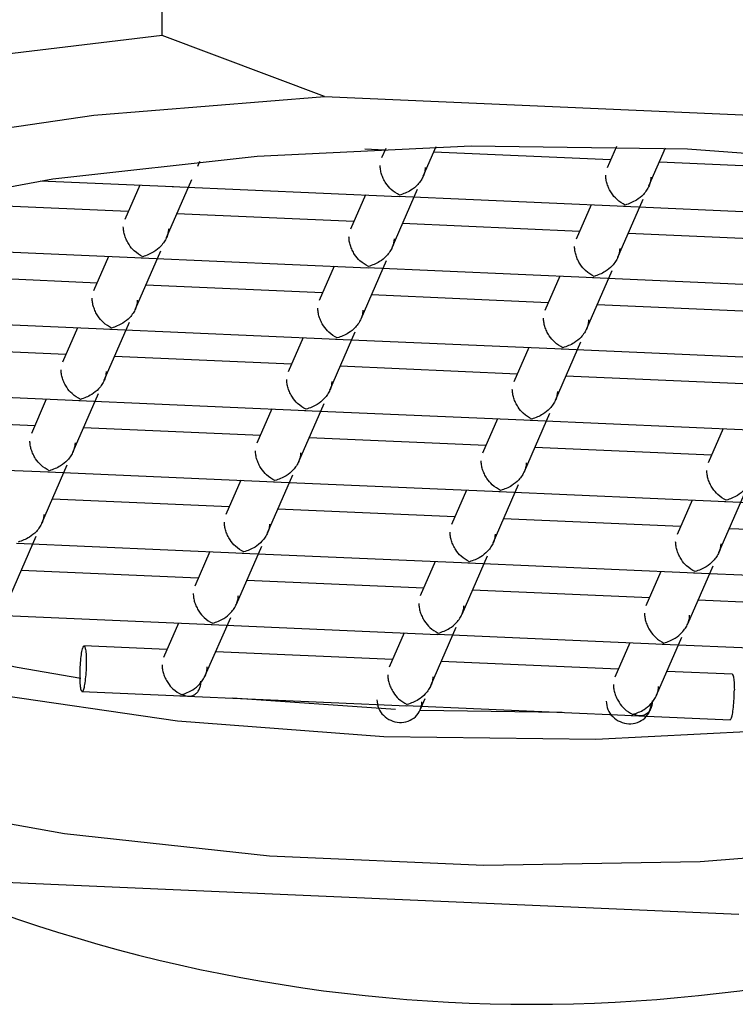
# Model space of a CAD drawing. Header units: millimetres. Extents: x 4120.585 to 4120.795, y 2000.74 to 2000.845.
# Tile 3 of 4: x 4120.7355 to 4120.74179, y 2000.77826 to 2000.78691. Entities that reach past the tile are written whole.
import ezdxf

# ---------------------------------------------------------------- set-up
doc = ezdxf.new("R2010")
doc.units = ezdxf.units.MM
doc.layers.add('SANINDUSA', color=3, linetype='Continuous')

msp = doc.modelspace()

# ---------------------------------------------------------------- linework, layer by layer
at = {"layer": 'SANINDUSA'}
for p, q in [((4120.736752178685, 2000.786767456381), (4120.736752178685, 2000.789139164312)), ((4120.738180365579, 2000.786230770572), (4120.736752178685, 2000.786767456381)), ((4120.738180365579, 2000.786230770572), (4120.744825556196, 2000.785940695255)), ((4120.73870964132, 2000.785760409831), (4120.738534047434, 2000.785768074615)), ((4120.738716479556, 2000.785776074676), (4120.738679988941, 2000.785692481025)), ((4120.739046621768, 2000.785532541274), (4120.739159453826, 2000.785791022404)), ((4120.740690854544, 2000.785673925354), (4120.739137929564, 2000.785741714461)), ((4120.740743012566, 2000.785793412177), (4120.740661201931, 2000.785605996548)), ((4120.741027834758, 2000.785446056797), (4120.741173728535, 2000.785780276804)), ((4120.737065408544, 2000.785619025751), (4120.73708548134, 2000.785665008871)), ((4120.742672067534, 2000.785587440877), (4120.741119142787, 2000.785655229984)), ((4120.735681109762, 2000.785492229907), (4120.736853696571, 2000.785441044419)), ((4120.736791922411, 2000.784992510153), (4120.73701482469, 2000.785503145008)), ((4120.736556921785, 2000.785453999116), (4120.736425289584, 2000.785152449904)), ((4120.736842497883, 2000.785441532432), (4120.738834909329, 2000.785354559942)), ((4120.738773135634, 2000.784906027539), (4120.738996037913, 2000.785416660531)), ((4120.738538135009, 2000.785367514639), (4120.738406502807, 2000.785065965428)), ((4120.738823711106, 2000.785355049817), (4120.740816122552, 2000.785268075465)), ((4120.740754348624, 2000.784819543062), (4120.740977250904, 2000.785330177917)), ((4120.736454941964, 2000.78522037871), (4120.73490201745, 2000.785288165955)), ((4120.740519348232, 2000.785281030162), (4120.74038771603, 2000.784979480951)), ((4120.740804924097, 2000.78526856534), (4120.742797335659, 2000.78518159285)), ((4120.738436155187, 2000.785133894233), (4120.736883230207, 2000.785201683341)), ((4120.74041736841, 2000.785047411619), (4120.73886444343, 2000.785115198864)), ((4120.7423985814, 2000.784960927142), (4120.740845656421, 2000.785028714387)), ((4120.734587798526, 2000.784901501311), (4120.736580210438, 2000.784814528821)), ((4120.736518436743, 2000.784365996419), (4120.736741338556, 2000.784876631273)), ((4120.736283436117, 2000.784827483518), (4120.736151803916, 2000.784525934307)), ((4120.736569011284, 2000.784815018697), (4120.738561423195, 2000.784728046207)), ((4120.7384996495, 2000.784279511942), (4120.738722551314, 2000.784790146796)), ((4120.738264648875, 2000.784741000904), (4120.738133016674, 2000.784439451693)), ((4120.738550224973, 2000.78472853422), (4120.740542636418, 2000.78464156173)), ((4120.740480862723, 2000.784193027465), (4120.740703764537, 2000.78470366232)), ((4120.736181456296, 2000.784593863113), (4120.73462853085, 2000.784661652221)), ((4120.740245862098, 2000.784654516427), (4120.740114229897, 2000.784352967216)), ((4120.74053143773, 2000.784642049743), (4120.742523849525, 2000.784555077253)), ((4120.738162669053, 2000.784507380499), (4120.736609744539, 2000.784575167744)), ((4120.740143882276, 2000.784420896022), (4120.738590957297, 2000.78448868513)), ((4120.742125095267, 2000.784334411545), (4120.740572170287, 2000.784402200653)), ((4120.734314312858, 2000.784274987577), (4120.736306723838, 2000.784188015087)), ((4120.736009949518, 2000.784200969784), (4120.735878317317, 2000.783899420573)), ((4120.736244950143, 2000.783739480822), (4120.736467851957, 2000.784250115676)), ((4120.736295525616, 2000.7841885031), (4120.738287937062, 2000.78410153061)), ((4120.737991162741, 2000.784114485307), (4120.73785953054, 2000.783812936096)), ((4120.738226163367, 2000.783652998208), (4120.73844906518, 2000.784163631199)), ((4120.738276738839, 2000.784102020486), (4120.740269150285, 2000.784015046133)), ((4120.735907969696, 2000.783967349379), (4120.734355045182, 2000.784035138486)), ((4120.739972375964, 2000.784028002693), (4120.739840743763, 2000.783726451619)), ((4120.74020737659, 2000.783566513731), (4120.740430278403, 2000.784077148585)), ((4120.740257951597, 2000.784015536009), (4120.742250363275, 2000.783928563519)), ((4120.737889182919, 2000.783880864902), (4120.73633625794, 2000.783948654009)), ((4120.739870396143, 2000.783794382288), (4120.738317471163, 2000.783862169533)), ((4120.741851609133, 2000.783707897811), (4120.740298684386, 2000.783775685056)), ((4120.734040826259, 2000.783648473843), (4120.73603323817, 2000.78356149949)), ((4120.73573646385, 2000.783574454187), (4120.735604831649, 2000.783272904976)), ((4120.735971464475, 2000.783112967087), (4120.736194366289, 2000.783623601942)), ((4120.736022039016, 2000.783561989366), (4120.738014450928, 2000.783475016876)), ((4120.737717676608, 2000.783487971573), (4120.737586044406, 2000.783186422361)), ((4120.737952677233, 2000.78302648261), (4120.738175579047, 2000.783537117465)), ((4120.738003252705, 2000.783475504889), (4120.739995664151, 2000.783388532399)), ((4120.735634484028, 2000.783340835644), (4120.734081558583, 2000.783408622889)), ((4120.739698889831, 2000.783401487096), (4120.739567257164, 2000.783099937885)), ((4120.73993388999, 2000.782939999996), (4120.74015679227, 2000.783450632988)), ((4120.739984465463, 2000.783389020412), (4120.741976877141, 2000.783302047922)), ((4120.737615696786, 2000.783254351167), (4120.736062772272, 2000.783322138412)), ((4120.741680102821, 2000.783315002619), (4120.741548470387, 2000.783013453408)), ((4120.739596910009, 2000.783167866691), (4120.738043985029, 2000.783235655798)), ((4120.741578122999, 2000.783081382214), (4120.740025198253, 2000.783149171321)), ((4120.733767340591, 2000.783021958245), (4120.735759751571, 2000.782934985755)), ((4120.735697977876, 2000.78248645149), (4120.73592087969, 2000.782997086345)), ((4120.735748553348, 2000.782935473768), (4120.737740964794, 2000.782848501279)), ((4120.737679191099, 2000.782399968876), (4120.737902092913, 2000.782910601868)), ((4120.737444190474, 2000.782861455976), (4120.737312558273, 2000.782559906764)), ((4120.737729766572, 2000.782848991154), (4120.739722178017, 2000.782762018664)), ((4120.739660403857, 2000.782313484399), (4120.739883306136, 2000.782824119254)), ((4120.739425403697, 2000.782774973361), (4120.73929377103, 2000.78247342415)), ((4120.739710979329, 2000.782762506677), (4120.741703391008, 2000.782675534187)), ((4120.74164161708, 2000.782226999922), (4120.741864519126, 2000.782737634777)), ((4120.737342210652, 2000.78262783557), (4120.735789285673, 2000.782695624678)), ((4120.741406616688, 2000.782688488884), (4120.741274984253, 2000.782386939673)), ((4120.741692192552, 2000.7826760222), (4120.743684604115, 2000.78258904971)), ((4120.73932342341, 2000.782541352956), (4120.737770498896, 2000.782609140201)), ((4120.741304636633, 2000.782454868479), (4120.739751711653, 2000.782522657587)), ((4120.735424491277, 2000.781859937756), (4120.735647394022, 2000.78237057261)), ((4120.743285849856, 2000.782368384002), (4120.741732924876, 2000.78243617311)), ((4120.735475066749, 2000.782308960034), (4120.737467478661, 2000.782221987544)), ((4120.737405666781, 2000.781773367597), (4120.737628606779, 2000.782284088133)), ((4120.73717070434, 2000.782234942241), (4120.737039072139, 2000.78193339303)), ((4120.737456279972, 2000.782222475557), (4120.739448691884, 2000.782135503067)), ((4120.739386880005, 2000.78168688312), (4120.739609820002, 2000.782197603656)), ((4120.739151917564, 2000.782148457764), (4120.739020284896, 2000.781846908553)), ((4120.739437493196, 2000.782135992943), (4120.741429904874, 2000.78204901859)), ((4120.741368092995, 2000.781600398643), (4120.74159107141, 2000.782111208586)), ((4120.737068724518, 2000.782001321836), (4120.735515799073, 2000.782069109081)), ((4120.741133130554, 2000.782061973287), (4120.741001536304, 2000.78176051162)), ((4120.741418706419, 2000.782049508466), (4120.743411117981, 2000.781962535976)), ((4120.739049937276, 2000.781914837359), (4120.737497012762, 2000.781982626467)), ((4120.741031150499, 2000.781828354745), (4120.73947822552, 2000.78189614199)), ((4120.743012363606, 2000.781741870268), (4120.741459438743, 2000.781809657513)), ((4120.735201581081, 2000.781682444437), (4120.737193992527, 2000.781595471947)), ((4120.736897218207, 2000.781608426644), (4120.736765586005, 2000.781306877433)), ((4120.737132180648, 2000.781146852), (4120.737355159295, 2000.781657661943)), ((4120.737182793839, 2000.781595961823), (4120.73917520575, 2000.781508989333)), ((4120.73887843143, 2000.78152194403), (4120.738746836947, 2000.7812204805)), ((4120.739113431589, 2000.781060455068), (4120.739336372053, 2000.781571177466)), ((4120.739164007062, 2000.781509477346), (4120.741156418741, 2000.781422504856)), ((4120.736795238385, 2000.781374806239), (4120.736064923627, 2000.781406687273)), ((4120.74085964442, 2000.781435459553), (4120.74072805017, 2000.781133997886)), ((4120.741094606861, 2000.780973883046), (4120.741317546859, 2000.781484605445)), ((4120.741145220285, 2000.781422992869), (4120.743137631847, 2000.781336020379)), ((4120.738776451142, 2000.781288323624), (4120.737223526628, 2000.781356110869)), ((4120.740757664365, 2000.781201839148), (4120.739204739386, 2000.781269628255)), ((4120.741761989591, 2000.781157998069), (4120.741185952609, 2000.781183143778)), ((4120.736047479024, 2000.781007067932), (4120.736920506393, 2000.780968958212)), ((4120.736909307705, 2000.780969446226), (4120.738901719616, 2000.780882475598)), ((4120.738802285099, 2000.780847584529), (4120.737371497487, 2000.780949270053)), ((4120.738890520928, 2000.780882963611), (4120.740882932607, 2000.780795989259)), ((4120.739019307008, 2000.78084483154), (4120.739062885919, 2000.780944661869)), ((4120.740266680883, 2000.78082288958), (4120.739018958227, 2000.780838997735)), ((4120.740871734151, 2000.780796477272), (4120.741744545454, 2000.780758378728)), ((4120.741817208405, 2000.779049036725), (4120.735172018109, 2000.779339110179))]:
    msp.add_line(p, q, dxfattribs=at)
at = {"layer": 'SANINDUSA', "flags": 128}
for points in [[(4120.736752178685, 2000.786767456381), (4120.7347535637, 2000.786527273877), (4120.732921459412, 2000.786178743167), (4120.731314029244, 2000.785732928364), (4120.72998229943, 2000.785203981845), (4120.728968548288, 2000.784608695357), (4120.72830495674, 2000.783965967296), (4120.728012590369, 2000.783296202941), (4120.728100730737, 2000.782620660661), (4120.728566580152, 2000.781960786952), (4120.728685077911, 2000.781849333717)], [(4120.735172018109, 2000.779339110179), (4120.733361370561, 2000.779670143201), (4120.731770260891, 2000.780099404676), (4120.730451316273, 2000.7806126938), (4120.729448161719, 2000.781193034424), (4120.72879397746, 2000.781821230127), (4120.728510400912, 2000.782476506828), (4120.728606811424, 2000.7831371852), (4120.729080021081, 2000.783781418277), (4120.729914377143, 2000.784387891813), (4120.73108228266, 2000.784936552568), (4120.732545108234, 2000.785409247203), (4120.734254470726, 2000.785790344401), (4120.736153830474, 2000.786067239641), (4120.738180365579, 2000.786230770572)], [(4120.734152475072, 2000.78520545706), (4120.735793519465, 2000.785508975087), (4120.737586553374, 2000.785708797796), (4120.739466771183, 2000.785797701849), (4120.741366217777, 2000.785772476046)], [(4120.741366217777, 2000.785772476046), (4120.743216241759, 2000.78563403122), (4120.744949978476, 2000.785387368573), (4120.746504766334, 2000.785041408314), (4120.747824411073, 2000.78460864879), (4120.748861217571, 2000.78410473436), (4120.749577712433, 2000.783547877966), (4120.74994799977, 2000.78295820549), (4120.749958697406, 2000.782357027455), (4120.749609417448, 2000.781766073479), (4120.748912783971, 2000.781206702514), (4120.74789397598, 2000.780699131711), (4120.746589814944, 2000.780261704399), (4120.745047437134, 2000.77991023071), (4120.743322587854, 2000.779657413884), (4120.741477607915, 2000.779512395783), (4120.73957917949, 2000.77948041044), (4120.737695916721, 2000.779562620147), (4120.735895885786, 2000.779756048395), (4120.734244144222, 2000.78005370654)], [(4120.730498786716, 2000.783588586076), (4120.730515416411, 2000.783410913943), (4120.730807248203, 2000.78282927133), (4120.731452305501, 2000.782276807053), (4120.732425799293, 2000.781774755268), (4120.733690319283, 2000.781342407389), (4120.735197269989, 2000.780996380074), (4120.736888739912, 2000.780749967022), (4120.738699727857, 2000.780612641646)], [(4120.738699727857, 2000.780612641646), (4120.740560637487, 2000.780589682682), (4120.742399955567, 2000.780681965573), (4120.744146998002, 2000.780885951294), (4120.745734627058, 2000.781193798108), (4120.747101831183, 2000.781593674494), (4120.748196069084, 2000.782070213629), (4120.748975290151, 2000.782605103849), (4120.749409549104, 2000.783177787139), (4120.749498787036, 2000.783588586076)], [(4120.736039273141, 2000.781121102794), (4120.735481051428, 2000.781218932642), (4120.73512729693, 2000.781290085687)]]:
    msp.add_lwpolyline(points, dxfattribs=at)
at = {"layer": 'SANINDUSA'}
msp.add_arc((4120.739998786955, 2000.792260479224), 0.01399999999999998, 245.838950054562, 294.161049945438, dxfattribs=at)
for points, knots in [([(4120.738838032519, 2000.785364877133), (4120.738812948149, 2000.785379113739), (4120.738770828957, 2000.785403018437), (4120.738722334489, 2000.785459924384), (4120.73869526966, 2000.785507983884), (4120.738679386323, 2000.785548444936), (4120.738669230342, 2000.785588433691), (4120.7386679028, 2000.785613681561), (4120.738667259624, 2000.785625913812)], [0, 0, 0, 0, 0.3296844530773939, 0.5535734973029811, 0.6801652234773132, 0.7951081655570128, 0.9007326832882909, 1, 1, 1, 1]), ([(4120.739063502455, 2000.785608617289), (4120.739062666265, 2000.78559645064), (4120.739060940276, 2000.785571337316), (4120.739047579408, 2000.785532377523), (4120.739026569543, 2000.785493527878), (4120.738990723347, 2000.785448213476), (4120.738927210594, 2000.785396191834), (4120.738871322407, 2000.78537656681), (4120.738838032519, 2000.785364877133)], [0, 0, 0, 0, 0.09925238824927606, 0.2048680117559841, 0.3198210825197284, 0.4464313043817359, 0.6702659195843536, 1, 1, 1, 1]), ([(4120.74081924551, 2000.785278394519), (4120.740794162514, 2000.78529262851), (4120.740752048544, 2000.785316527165), (4120.740703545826, 2000.785373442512), (4120.740676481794, 2000.785421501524), (4120.740660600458, 2000.785461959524), (4120.740650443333, 2000.785501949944), (4120.740649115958, 2000.785527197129), (4120.740648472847, 2000.785539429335)], [0, 0, 0, 0, 0.3297059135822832, 0.5535712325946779, 0.6801614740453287, 0.7951153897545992, 0.9007338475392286, 1, 1, 1, 1]), ([(4120.741044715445, 2000.785522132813), (4120.741043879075, 2000.785509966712), (4120.741042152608, 2000.785484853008), (4120.741028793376, 2000.785445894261), (4120.741007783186, 2000.785407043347), (4120.740971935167, 2000.785361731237), (4120.740908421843, 2000.785309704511), (4120.740852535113, 2000.785290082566), (4120.74081924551, 2000.785278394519)], [0, 0, 0, 0, 0.09924561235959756, 0.2048663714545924, 0.319817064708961, 0.4464212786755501, 0.6702541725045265, 0.9999999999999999, 0.9999999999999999, 0.9999999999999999, 0.9999999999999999]), ([(4120.736583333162, 2000.784824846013), (4120.736558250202, 2000.78483908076), (4120.736516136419, 2000.784862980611), (4120.736467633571, 2000.784919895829), (4120.736440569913, 2000.784967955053), (4120.736424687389, 2000.785008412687), (4120.736414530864, 2000.785048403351), (4120.736413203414, 2000.785073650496), (4120.736412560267, 2000.785085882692)], [0, 0, 0, 0, 0.3297071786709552, 0.5535716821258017, 0.6801616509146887, 0.795115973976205, 0.9007340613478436, 1, 1, 1, 1]), ([(4120.736808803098, 2000.785068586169), (4120.736807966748, 2000.785056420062), (4120.736806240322, 2000.785031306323), (4120.736792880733, 2000.784992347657), (4120.736771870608, 2000.784953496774), (4120.736736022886, 2000.784908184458), (4120.736672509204, 2000.78485615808), (4120.7366166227, 2000.78483653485), (4120.736583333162, 2000.784824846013)], [0, 0, 0, 0, 0.09924546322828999, 0.2048662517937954, 0.3198167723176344, 0.4464204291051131, 0.6702529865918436, 1, 1, 1, 1]), ([(4120.738564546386, 2000.784738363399), (4120.738539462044, 2000.784752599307), (4120.7384973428, 2000.784776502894), (4120.738448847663, 2000.784833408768), (4120.738421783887, 2000.784881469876), (4120.738405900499, 2000.784921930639), (4120.738395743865, 2000.784961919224), (4120.738394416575, 2000.784987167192), (4120.73839377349, 2000.784999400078)], [0, 0, 0, 0, 0.3296818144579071, 0.5535704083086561, 0.6801658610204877, 0.7951085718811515, 0.9007281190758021, 1, 1, 1, 1]), ([(4120.738790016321, 2000.784982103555), (4120.738789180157, 2000.784969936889), (4120.73878745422, 2000.784944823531), (4120.738774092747, 2000.784905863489), (4120.738753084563, 2000.784867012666), (4120.738717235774, 2000.784821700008), (4120.73865372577, 2000.784769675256), (4120.73859783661, 2000.784750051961), (4120.738564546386, 2000.784738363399)], [0, 0, 0, 0, 0.09925221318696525, 0.2048676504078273, 0.3198248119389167, 0.4464310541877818, 0.6702681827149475, 1, 1, 1, 1]), ([(4120.740545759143, 2000.784651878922), (4120.740520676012, 2000.784666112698), (4120.740478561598, 2000.784690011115), (4120.740430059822, 2000.784746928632), (4120.740402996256, 2000.784794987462), (4120.740387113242, 2000.784835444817), (4120.740376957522, 2000.784875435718), (4120.74037562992, 2000.784900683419), (4120.740374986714, 2000.784912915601)], [0, 0, 0, 0, 0.329704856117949, 0.5535723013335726, 0.6801621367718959, 0.7951114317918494, 0.9007341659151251, 1, 1, 1, 1]), ([(4120.740771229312, 2000.784895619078), (4120.740770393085, 2000.784883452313), (4120.740768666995, 2000.784858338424), (4120.740755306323, 2000.78481937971), (4120.740734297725, 2000.784780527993), (4120.740698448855, 2000.784735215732), (4120.740634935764, 2000.784683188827), (4120.740579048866, 2000.784663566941), (4120.740545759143, 2000.784651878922)], [0, 0, 0, 0, 0.09924985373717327, 0.2048654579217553, 0.3198198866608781, 0.4464234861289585, 0.6702552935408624, 1, 1, 1, 1]), ([(4120.736309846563, 2000.784198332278), (4120.736284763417, 2000.784212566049), (4120.736242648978, 2000.784236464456), (4120.736194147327, 2000.784293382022), (4120.736167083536, 2000.78434144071), (4120.736151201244, 2000.784381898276), (4120.736141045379, 2000.784421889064), (4120.736139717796, 2000.784447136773), (4120.736139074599, 2000.784459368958)], [0, 0, 0, 0, 0.329705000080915, 0.5535725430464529, 0.6801624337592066, 0.7951113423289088, 0.9007341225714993, 1, 1, 1, 1]), ([(4120.736535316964, 2000.784442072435), (4120.736534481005, 2000.784429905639), (4120.736532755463, 2000.784404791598), (4120.736519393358, 2000.784365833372), (4120.736498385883, 2000.784326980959), (4120.736462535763, 2000.784281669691), (4120.736399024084, 2000.78422964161), (4120.736343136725, 2000.78421002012), (4120.736309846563, 2000.784198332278)], [0, 0, 0, 0, 0.0992496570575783, 0.204865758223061, 0.3198195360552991, 0.4464241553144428, 0.6702540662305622, 1, 1, 1, 1]), ([(4120.738291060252, 2000.784111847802), (4120.738265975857, 2000.784126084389), (4120.738223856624, 2000.784149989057), (4120.738175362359, 2000.784206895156), (4120.738148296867, 2000.784254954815), (4120.738132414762, 2000.784295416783), (4120.738122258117, 2000.784335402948), (4120.738120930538, 2000.784360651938), (4120.738120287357, 2000.784372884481)], [0, 0, 0, 0, 0.3296872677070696, 0.5535782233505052, 0.6801710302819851, 0.7951194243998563, 0.9007401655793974, 1, 1, 1, 1]), ([(4120.738516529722, 2000.784355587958), (4120.738515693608, 2000.784343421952), (4120.738513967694, 2000.784318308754), (4120.738500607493, 2000.784279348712), (4120.738479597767, 2000.784240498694), (4120.738443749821, 2000.784195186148), (4120.738380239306, 2000.784143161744), (4120.738324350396, 2000.784123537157), (4120.738291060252, 2000.784111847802)], [0, 0, 0, 0, 0.09924763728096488, 0.2048680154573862, 0.3198212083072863, 0.446427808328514, 0.6702655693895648, 1, 1, 1, 1]), ([(4120.740272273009, 2000.784025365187), (4120.740247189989, 2000.784039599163), (4120.740205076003, 2000.784063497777), (4120.740156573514, 2000.78412041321), (4120.740129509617, 2000.784168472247), (4120.740113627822, 2000.784208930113), (4120.740103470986, 2000.784248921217), (4120.740102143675, 2000.78427416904), (4120.74010150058, 2000.784286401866)], [0, 0, 0, 0, 0.3297044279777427, 0.5535684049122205, 0.6801580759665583, 0.7951116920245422, 0.900729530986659, 1, 1, 1, 1]), ([(4120.740497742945, 2000.784269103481), (4120.74049690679, 2000.784256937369), (4120.740495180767, 2000.7842318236), (4120.740481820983, 2000.78419286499), (4120.740460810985, 2000.784154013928), (4120.740424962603, 2000.784108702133), (4120.740361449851, 2000.784056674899), (4120.74030556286, 2000.78403705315), (4120.740272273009, 2000.784025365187)], [0, 0, 0, 0, 0.09924542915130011, 0.204866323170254, 0.3198169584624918, 0.4464214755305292, 0.6702533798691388, 1, 1, 1, 1]), ([(4120.736036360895, 2000.783571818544), (4120.73601127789, 2000.783586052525), (4120.735969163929, 2000.78360995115), (4120.735920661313, 2000.783666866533), (4120.735893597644, 2000.783714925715), (4120.735877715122, 2000.783755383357), (4120.735867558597, 2000.783795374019), (4120.735866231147, 2000.783820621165), (4120.735865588, 2000.783832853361)], [0, 0, 0, 0, 0.3297058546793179, 0.5535708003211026, 0.6801610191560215, 0.7951155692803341, 0.9007338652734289, 1, 1, 1, 1]), ([(4120.736261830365, 2000.783815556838), (4120.736260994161, 2000.783803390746), (4120.736259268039, 2000.783778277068), (4120.736245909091, 2000.783739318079), (4120.736224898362, 2000.783700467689), (4120.736189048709, 2000.783655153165), (4120.736125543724, 2000.783603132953), (4120.736069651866, 2000.783583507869), (4120.736036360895, 2000.783571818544)], [0, 0, 0, 0, 0.09924608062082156, 0.2048672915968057, 0.3198192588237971, 0.4464238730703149, 0.6702724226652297, 1, 1, 1, 1]), ([(4120.738017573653, 2000.783485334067), (4120.73799248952, 2000.783499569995), (4120.737950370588, 2000.783523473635), (4120.737901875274, 2000.783580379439), (4120.737874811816, 2000.783628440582), (4120.737858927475, 2000.783668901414), (4120.737848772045, 2000.783708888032), (4120.737847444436, 2000.783734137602), (4120.737846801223, 2000.783746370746)], [0, 0, 0, 0, 0.3296839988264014, 0.5535745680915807, 0.6801711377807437, 0.7951152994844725, 0.9007355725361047, 0.9999999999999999, 0.9999999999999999, 0.9999999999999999, 0.9999999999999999]), ([(4120.738243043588, 2000.783729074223), (4120.738242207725, 2000.783716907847), (4120.738240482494, 2000.783691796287), (4120.738227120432, 2000.783652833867), (4120.738206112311, 2000.783613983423), (4120.738170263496, 2000.783568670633), (4120.738106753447, 2000.783516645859), (4120.738050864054, 2000.783497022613), (4120.738017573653, 2000.783485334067)], [0, 0, 0, 0, 0.09926039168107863, 0.2048747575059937, 0.3198307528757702, 0.4464357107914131, 0.6702705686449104, 1, 1, 1, 1]), ([(4120.739998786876, 2000.78339884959), (4120.739973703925, 2000.783413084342), (4120.739931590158, 2000.783436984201), (4120.739883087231, 2000.78349389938), (4120.739856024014, 2000.783541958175), (4120.739840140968, 2000.783582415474), (4120.739829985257, 2000.783622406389), (4120.739828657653, 2000.783647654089), (4120.739828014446, 2000.783659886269)], [0, 0, 0, 0, 0.329707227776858, 0.5535717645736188, 0.6801617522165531, 0.7951111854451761, 0.9007340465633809, 1, 1, 1, 1]), ([(4120.740224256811, 2000.783642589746), (4120.740223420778, 2000.783630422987), (4120.740221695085, 2000.783605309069), (4120.740208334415, 2000.783566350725), (4120.740187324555, 2000.783527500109), (4120.740151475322, 2000.783482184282), (4120.740087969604, 2000.783430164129), (4120.74003207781, 2000.783410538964), (4120.739998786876, 2000.78339884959)], [0, 0, 0, 0, 0.09925037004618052, 0.2048668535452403, 0.3198177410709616, 0.4464262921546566, 0.6702738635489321, 1, 1, 1, 1]), ([(4120.735762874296, 2000.782945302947), (4120.735737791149, 2000.782959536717), (4120.735695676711, 2000.782983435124), (4120.73564717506, 2000.78304035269), (4120.735620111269, 2000.783088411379), (4120.735604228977, 2000.783128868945), (4120.735594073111, 2000.783168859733), (4120.735592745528, 2000.783194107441), (4120.735592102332, 2000.783206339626)], [0, 0, 0, 0, 0.329705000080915, 0.5535725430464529, 0.6801624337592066, 0.7951113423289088, 0.9007341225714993, 1, 1, 1, 1]), ([(4120.735988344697, 2000.783189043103), (4120.73598750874, 2000.783176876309), (4120.735985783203, 2000.783151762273), (4120.735972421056, 2000.783112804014), (4120.735951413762, 2000.783073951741), (4120.735915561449, 2000.783028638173), (4120.735852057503, 2000.782976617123), (4120.735796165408, 2000.782956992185), (4120.735762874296, 2000.782945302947)], [0, 0, 0, 0, 0.09925026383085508, 0.2048670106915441, 0.3198214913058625, 0.4464268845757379, 0.6702742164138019, 1, 1, 1, 1]), ([(4120.737744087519, 2000.78285881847), (4120.737719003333, 2000.782873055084), (4120.737676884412, 2000.782896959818), (4120.737628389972, 2000.782953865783), (4120.737601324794, 2000.783001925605), (4120.737585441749, 2000.783042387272), (4120.737575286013, 2000.783082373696), (4120.737573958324, 2000.78310762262), (4120.737573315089, 2000.783119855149)], [0, 0, 0, 0, 0.3296867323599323, 0.5535778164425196, 0.6801706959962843, 0.7951195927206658, 0.9007401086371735, 1, 1, 1, 1]), ([(4120.737969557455, 2000.783102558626), (4120.737968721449, 2000.783090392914), (4120.73796699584, 2000.78306528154), (4120.737953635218, 2000.783026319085), (4120.737932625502, 2000.782987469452), (4120.737896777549, 2000.782942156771), (4120.73783326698, 2000.782890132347), (4120.73777737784, 2000.782870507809), (4120.737744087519, 2000.78285881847)], [0, 0, 0, 0, 0.09925593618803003, 0.2048752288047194, 0.319827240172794, 0.4464325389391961, 0.6702679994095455, 1, 1, 1, 1]), ([(4120.739725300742, 2000.782772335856), (4120.73970021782, 2000.78278656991), (4120.739658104, 2000.782810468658), (4120.739609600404, 2000.782867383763), (4120.739582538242, 2000.782915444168), (4120.739566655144, 2000.782955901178), (4120.739556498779, 2000.782995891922), (4120.739555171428, 2000.78302113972), (4120.739554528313, 2000.783033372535)], [0, 0, 0, 0, 0.3297045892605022, 0.5535686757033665, 0.6801623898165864, 0.7951115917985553, 0.9007294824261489, 1, 1, 1, 1]), ([(4120.739950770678, 2000.783016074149), (4120.739949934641, 2000.783003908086), (4120.739948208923, 2000.78297879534), (4120.739934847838, 2000.782939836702), (4120.739913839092, 2000.782900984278), (4120.739877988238, 2000.782855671), (4120.739814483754, 2000.782803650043), (4120.739758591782, 2000.782784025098), (4120.739725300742, 2000.782772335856)], [0, 0, 0, 0, 0.09924668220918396, 0.204861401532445, 0.3198144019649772, 0.4464205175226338, 0.670270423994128, 0.9999999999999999, 0.9999999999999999, 0.9999999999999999, 0.9999999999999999]), ([(4120.741706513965, 2000.782685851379), (4120.74168143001, 2000.78270008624), (4120.741639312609, 2000.78272398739), (4120.741590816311, 2000.782780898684), (4120.741563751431, 2000.782828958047), (4120.74154786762, 2000.782869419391), (4120.741537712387, 2000.782909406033), (4120.74153638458, 2000.78293465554), (4120.741535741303, 2000.782946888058)], [0, 0, 0, 0, 0.3297031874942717, 0.5535905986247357, 0.6801797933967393, 0.7951206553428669, 0.9007429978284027, 1, 1, 1, 1]), ([(4120.741931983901, 2000.782929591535), (4120.741931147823, 2000.782917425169), (4120.741929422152, 2000.782892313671), (4120.74191606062, 2000.782853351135), (4120.74189505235, 2000.782814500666), (4120.741859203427, 2000.782769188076), (4120.741795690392, 2000.782717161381), (4120.741739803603, 2000.78269753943), (4120.741706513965, 2000.782685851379)], [0, 0, 0, 0, 0.09925857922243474, 0.2048706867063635, 0.3198244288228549, 0.4464272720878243, 0.6702577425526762, 1, 1, 1, 1]), ([(4120.735714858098, 2000.782562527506), (4120.735714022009, 2000.782550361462), (4120.735712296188, 2000.782525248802), (4120.735698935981, 2000.782486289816), (4120.735677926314, 2000.782447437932), (4120.735642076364, 2000.782402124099), (4120.735578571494, 2000.782350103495), (4120.735522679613, 2000.782330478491), (4120.735489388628, 2000.782318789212)], [0, 0, 0, 0, 0.09924673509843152, 0.2048611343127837, 0.3198147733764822, 0.4464202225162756, 0.6702702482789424, 0.9999999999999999, 0.9999999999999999, 0.9999999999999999, 0.9999999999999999]), ([(4120.737470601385, 2000.782232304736), (4120.73744551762, 2000.782246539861), (4120.737403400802, 2000.782270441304), (4120.737354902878, 2000.782327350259), (4120.737327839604, 2000.782375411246), (4120.737311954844, 2000.782415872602), (4120.737301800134, 2000.782455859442), (4120.737300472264, 2000.782481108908), (4120.737299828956, 2000.782493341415)], [0, 0, 0, 0, 0.3297030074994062, 0.553586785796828, 0.6801798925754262, 0.7951209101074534, 0.9007430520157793, 1, 1, 1, 1]), ([(4120.737696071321, 2000.782476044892), (4120.73769523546, 2000.782463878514), (4120.73769351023, 2000.782438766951), (4120.737680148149, 2000.782399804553), (4120.737659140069, 2000.782360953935), (4120.737623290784, 2000.78231564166), (4120.737559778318, 2000.782263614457), (4120.737503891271, 2000.782243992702), (4120.737470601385, 2000.782232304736)], [0, 0, 0, 0, 0.09925839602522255, 0.2048706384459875, 0.3198243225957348, 0.4464274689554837, 0.670256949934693, 1, 1, 1, 1]), ([(4120.739451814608, 2000.782145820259), (4120.739426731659, 2000.78216005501), (4120.739384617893, 2000.78218395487), (4120.739336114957, 2000.782240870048), (4120.739309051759, 2000.782288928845), (4120.739293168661, 2000.78232938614), (4120.739283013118, 2000.782369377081), (4120.739281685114, 2000.78239462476), (4120.739281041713, 2000.782406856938)], [0, 0, 0, 0, 0.3297071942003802, 0.5535717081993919, 0.6801616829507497, 0.7951111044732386, 0.9007339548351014, 1, 1, 1, 1]), ([(4120.739677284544, 2000.782389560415), (4120.7396764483, 2000.782377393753), (4120.739674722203, 2000.782352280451), (4120.739661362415, 2000.782313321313), (4120.739640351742, 2000.782274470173), (4120.739604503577, 2000.782229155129), (4120.739540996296, 2000.782177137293), (4120.739485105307, 2000.782157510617), (4120.739451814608, 2000.782145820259)], [0, 0, 0, 0, 0.09925126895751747, 0.2048653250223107, 0.3198137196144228, 0.4464232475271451, 0.6702696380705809, 1, 1, 1, 1]), ([(4120.741433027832, 2000.782059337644), (4120.741407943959, 2000.782073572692), (4120.741365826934, 2000.782097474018), (4120.741317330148, 2000.782154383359), (4120.741290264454, 2000.782202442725), (4120.741274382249, 2000.782242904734), (4120.74126422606, 2000.782282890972), (4120.741262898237, 2000.782308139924), (4120.741262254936, 2000.782320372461)], [0, 0, 0, 0, 0.3297042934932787, 0.5535892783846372, 0.6801791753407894, 0.7951246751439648, 0.9007426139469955, 1, 1, 1, 1]), ([(4120.741658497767, 2000.782303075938), (4120.741657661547, 2000.782290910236), (4120.741655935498, 2000.782265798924), (4120.741642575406, 2000.782226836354), (4120.741621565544, 2000.782187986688), (4120.741585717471, 2000.782142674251), (4120.741522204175, 2000.782090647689), (4120.741466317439, 2000.782071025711), (4120.741433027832, 2000.782059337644)], [0, 0, 0, 0, 0.09925429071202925, 0.2048715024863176, 0.3198214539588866, 0.4464248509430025, 0.6702563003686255, 1, 1, 1, 1]), ([(4120.737026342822, 2000.781866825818), (4120.737026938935, 2000.781854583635), (4120.737028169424, 2000.781829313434), (4120.737038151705, 2000.781789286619), (4120.737054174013, 2000.781748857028), (4120.737081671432, 2000.781700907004), (4120.737128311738, 2000.781643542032), (4120.737171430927, 2000.781619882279), (4120.737197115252, 2000.781605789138)], [0, 0, 0, 0, 0.09924609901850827, 0.2048628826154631, 0.3198141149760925, 0.4464233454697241, 0.6702571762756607, 0.9999999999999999, 0.9999999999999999, 0.9999999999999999, 0.9999999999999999]), ([(4120.737197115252, 2000.781605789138), (4120.737230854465, 2000.781617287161), (4120.737287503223, 2000.781636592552), (4120.737349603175, 2000.781689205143), (4120.737385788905, 2000.78173438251), (4120.737406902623, 2000.781773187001), (4120.737420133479, 2000.781812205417), (4120.737421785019, 2000.781837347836), (4120.737422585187, 2000.781849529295)], [0, 0, 0, 0, 0.3297017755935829, 0.553575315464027, 0.6801729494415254, 0.7951225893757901, 0.9007372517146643, 1, 1, 1, 1]), ([(4120.73900755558, 2000.781780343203), (4120.739008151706, 2000.781768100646), (4120.739009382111, 2000.781742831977), (4120.739019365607, 2000.781702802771), (4120.739035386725, 2000.781662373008), (4120.739062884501, 2000.781614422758), (4120.739109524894, 2000.781557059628), (4120.739152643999, 2000.781533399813), (4120.739178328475, 2000.781519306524)], [0, 0, 0, 0, 0.09925822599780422, 0.204869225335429, 0.3198238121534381, 0.4464318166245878, 0.6702596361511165, 1, 1, 1, 1]), ([(4120.739178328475, 2000.781519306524), (4120.73921206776, 2000.781530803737), (4120.739268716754, 2000.781550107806), (4120.739330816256, 2000.78160272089), (4120.739367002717, 2000.781647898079), (4120.739388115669, 2000.781686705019), (4120.739401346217, 2000.781725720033), (4120.739402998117, 2000.78175086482), (4120.73940379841, 2000.78176304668)], [0, 0, 0, 0, 0.3297013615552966, 0.5535757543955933, 0.6801738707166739, 0.7951282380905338, 0.9007460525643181, 1, 1, 1, 1]), ([(4120.740988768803, 2000.781693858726), (4120.740989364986, 2000.781681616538), (4120.74099059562, 2000.781656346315), (4120.741000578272, 2000.781616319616), (4120.74101660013, 2000.781575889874), (4120.741044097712, 2000.78152793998), (4120.741090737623, 2000.78147057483), (4120.741133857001, 2000.781446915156), (4120.741159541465, 2000.781432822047)], [0, 0, 0, 0, 0.09924614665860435, 0.2048630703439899, 0.3198140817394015, 0.4464233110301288, 0.6702568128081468, 1, 1, 1, 1]), ([(4120.741159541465, 2000.781432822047), (4120.741193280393, 2000.781444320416), (4120.741249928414, 2000.781463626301), (4120.7413120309, 2000.781516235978), (4120.741348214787, 2000.781561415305), (4120.741369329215, 2000.781600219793), (4120.741382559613, 2000.781639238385), (4120.741384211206, 2000.781664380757), (4120.741385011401, 2000.781676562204)], [0, 0, 0, 0, 0.3297014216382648, 0.5535722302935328, 0.680173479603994, 0.7951229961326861, 0.9007373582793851, 1, 1, 1, 1]), ([(4120.736032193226, 2000.781144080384), (4120.736032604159, 2000.781169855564), (4120.736033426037, 2000.781221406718), (4120.736039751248, 2000.781299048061), (4120.736048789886, 2000.781361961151), (4120.736059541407, 2000.781401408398), (4120.736070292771, 2000.781411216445), (4120.736079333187, 2000.781389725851), (4120.736085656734, 2000.781341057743), (4120.736086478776, 2000.781293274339), (4120.736086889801, 2000.781269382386)], [0, 0, 0, 0, 0.1250001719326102, 0.2500042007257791, 0.3750053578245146, 0.5000093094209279, 0.6250092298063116, 0.7500066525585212, 0.875002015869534, 1, 1, 1, 1]), ([(4120.736086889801, 2000.781269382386), (4120.736086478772, 2000.781243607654), (4120.736085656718, 2000.781192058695), (4120.736079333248, 2000.781114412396), (4120.736070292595, 2000.78105150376), (4120.736059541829, 2000.781012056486), (4120.736048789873, 2000.781002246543), (4120.736039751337, 2000.781023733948), (4120.736033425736, 2000.781072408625), (4120.736032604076, 2000.781120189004), (4120.736032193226, 2000.781144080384)], [0, 0, 0, 0, 0.1249995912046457, 0.24999673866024, 0.3749951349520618, 0.499998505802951, 0.6249982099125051, 0.7499940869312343, 0.8749908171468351, 1, 1, 1, 1]), ([(4120.736752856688, 2000.781240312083), (4120.736753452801, 2000.7812280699), (4120.73675468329, 2000.7812027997), (4120.736764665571, 2000.781162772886), (4120.736780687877, 2000.781122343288), (4120.736808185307, 2000.781074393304), (4120.736854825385, 2000.781017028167), (4120.73689794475, 2000.780993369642), (4120.736923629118, 2000.780979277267)], [0, 0, 0, 0, 0.09924629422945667, 0.2048632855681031, 0.3198147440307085, 0.4464242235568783, 0.6702584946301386, 0.9999999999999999, 0.9999999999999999, 0.9999999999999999, 0.9999999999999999]), ([(4120.736923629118, 2000.780979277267), (4120.736957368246, 2000.780990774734), (4120.737014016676, 2000.78101007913), (4120.737076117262, 2000.78106268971), (4120.737112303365, 2000.781107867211), (4120.737133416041, 2000.78114667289), (4120.737146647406, 2000.78118569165), (4120.737148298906, 2000.781210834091), (4120.737149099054, 2000.78122301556)], [0, 0, 0, 0, 0.3297002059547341, 0.5535708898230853, 0.6801685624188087, 0.7951225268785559, 0.9007372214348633, 1, 1, 1, 1]), ([(4120.738734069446, 2000.781153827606), (4120.738734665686, 2000.781141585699), (4120.738735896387, 2000.781116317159), (4120.738745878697, 2000.781076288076), (4120.738761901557, 2000.781035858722), (4120.738789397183, 2000.78098790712), (4120.73883603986, 2000.780930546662), (4120.738879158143, 2000.78090688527), (4120.738904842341, 2000.780892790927)], [0, 0, 0, 0, 0.09925362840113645, 0.2048695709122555, 0.319819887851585, 0.4464320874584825, 0.6702571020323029, 1, 1, 1, 1]), ([(4120.741758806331, 2000.781155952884), (4120.741759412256, 2000.781156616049), (4120.741763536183, 2000.781161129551), (4120.741769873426, 2000.781139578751), (4120.741776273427, 2000.781093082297), (4120.741777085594, 2000.781045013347), (4120.741777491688, 2000.781020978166)], [0, 0, 0, 0, 0.05429370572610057, 0.3695231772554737, 0.6847523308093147, 1, 1, 1, 1]), ([(4120.736923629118, 2000.780979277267), (4120.736948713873, 2000.780972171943), (4120.736990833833, 2000.780960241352), (4120.737039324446, 2000.780977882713), (4120.737066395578, 2000.781003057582), (4120.737082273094, 2000.781030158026), (4120.737092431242, 2000.78106178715), (4120.737093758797, 2000.781085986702), (4120.737094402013, 2000.781097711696)], [0, 0, 0, 0, 0.3296801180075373, 0.5535678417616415, 0.6801472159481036, 0.7951117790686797, 0.9007290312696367, 1, 1, 1, 1]), ([(4120.739130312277, 2000.781136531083), (4120.73912947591, 2000.781124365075), (4120.739127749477, 2000.781099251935), (4120.739114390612, 2000.78106029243), (4120.73909337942, 2000.781021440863), (4120.739057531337, 2000.780976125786), (4120.738994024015, 2000.780924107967), (4120.738938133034, 2000.780904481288), (4120.738904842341, 2000.780892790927)], [0, 0, 0, 0, 0.09924655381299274, 0.2048652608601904, 0.3198136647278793, 0.4464232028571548, 0.6702696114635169, 1, 1, 1, 1]), ([(4120.740715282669, 2000.781067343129), (4120.740715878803, 2000.781055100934), (4120.740717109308, 2000.781029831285), (4120.740727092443, 2000.780989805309), (4120.740743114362, 2000.780949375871), (4120.740770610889, 2000.780901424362), (4120.740817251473, 2000.780844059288), (4120.7408603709, 2000.780820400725), (4120.740886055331, 2000.780806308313)], [0, 0, 0, 0, 0.09924641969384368, 0.2048588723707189, 0.3198102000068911, 0.4464237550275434, 0.6702578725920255, 1, 1, 1, 1]), ([(4120.740886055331, 2000.780806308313), (4120.740919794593, 2000.780817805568), (4120.74097644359, 2000.780837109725), (4120.741038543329, 2000.780889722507), (4120.74107472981, 2000.780934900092), (4120.741095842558, 2000.78097370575), (4120.741109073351, 2000.781012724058), (4120.741110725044, 2000.781037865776), (4120.741111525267, 2000.781050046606)], [0, 0, 0, 0, 0.3297007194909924, 0.5535751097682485, 0.6801729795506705, 0.7951271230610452, 0.9007417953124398, 1, 1, 1, 1]), ([(4120.74174147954, 2000.780760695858), (4120.74174434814, 2000.78076173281), (4120.741750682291, 2000.780764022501), (4120.741760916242, 2000.780803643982), (4120.74176992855, 2000.780865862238), (4120.741776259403, 2000.780943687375), (4120.741777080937, 2000.780995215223), (4120.741777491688, 2000.781020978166)], [0, 0, 0, 0, 0.1714576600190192, 0.3785954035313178, 0.585721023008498, 0.7928684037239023, 1, 1, 1, 1]), ([(4120.738638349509, 2000.780934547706), (4120.738641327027, 2000.780909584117), (4120.738647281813, 2000.780859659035), (4120.738693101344, 2000.78079450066), (4120.738758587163, 2000.780749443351), (4120.738836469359, 2000.780731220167), (4120.738914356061, 2000.780742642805), (4120.738979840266, 2000.78078198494), (4120.739025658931, 2000.780843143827), (4120.739031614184, 2000.780892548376), (4120.739034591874, 2000.780917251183)], [0, 0, 0, 0, 0.1250045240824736, 0.2499985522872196, 0.3750005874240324, 0.5000024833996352, 0.6250016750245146, 0.7500031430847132, 0.8749988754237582, 1, 1, 1, 1]), ([(4120.740652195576, 2000.780922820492), (4120.740655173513, 2000.780897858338), (4120.740661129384, 2000.780847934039), (4120.740706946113, 2000.780782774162), (4120.740772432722, 2000.780737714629), (4120.740850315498, 2000.780719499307), (4120.740928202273, 2000.780730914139), (4120.740993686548, 2000.780770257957), (4120.741039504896, 2000.780831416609), (4120.741045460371, 2000.780880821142), (4120.741048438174, 2000.780905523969)], [0, 0, 0, 0, 0.1249992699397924, 0.2499984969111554, 0.3750005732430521, 0.500001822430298, 0.6250001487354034, 0.7500025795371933, 0.8749984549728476, 1, 1, 1, 1]), ([(4120.741056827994, 2000.780924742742), (4120.741056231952, 2000.780913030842), (4120.741055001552, 2000.78088885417), (4120.741045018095, 2000.780857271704), (4120.741029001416, 2000.780830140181), (4120.7410014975, 2000.780804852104), (4120.740954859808, 2000.780787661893), (4120.740911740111, 2000.780799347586), (4120.740886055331, 2000.780806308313)], [0, 0, 0, 0, 0.09923985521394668, 0.2048591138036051, 0.3198323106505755, 0.4464356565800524, 0.6702625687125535, 1, 1, 1, 1])]:
    msp.add_open_spline(points, degree=3, knots=knots, dxfattribs=at)

doc.saveas('drawing.dxf')
